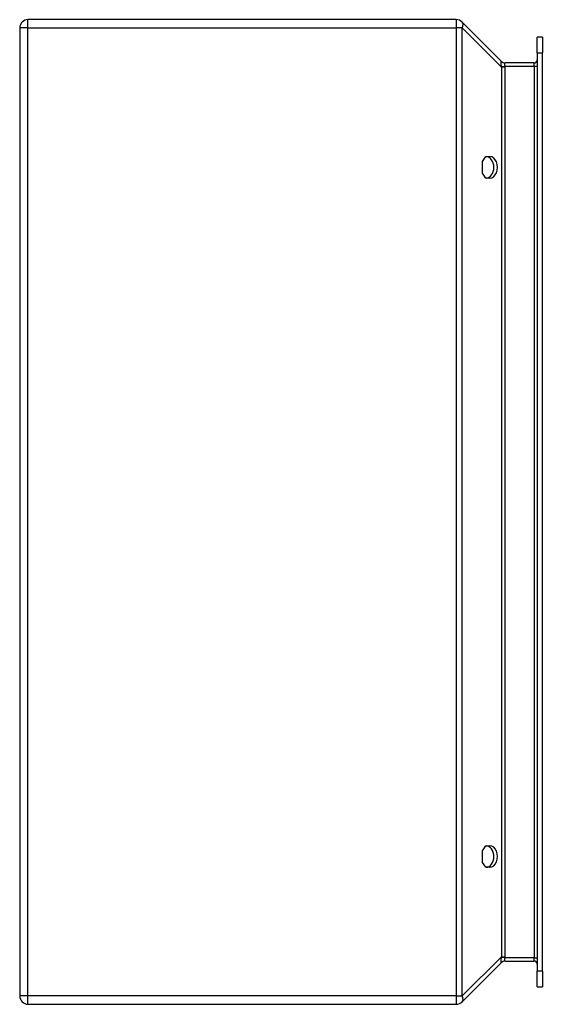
# Model space of a CAD drawing. Header units: inches. Extents: x 11.8 to 17.1, y 2.6 to 12.6.
import ezdxf

# ---------------------------------------------------------------- set-up
doc = ezdxf.new("R2010")
doc.units = ezdxf.units.IN
doc.header["$MEASUREMENT"] = 0
doc.layers.add('Visible Edges(ANSI)', color=7, linetype='Continuous', lineweight=25)
doc.layers.add('Visible Tangent Edges(ANSI)', color=7, linetype='Continuous', lineweight=25)

msp = doc.modelspace()

# ---------------------------------------------------------------- linework, layer by layer
at = {"layer": 'Visible Edges(ANSI)'}
for p, q in [((16.217, 12.612), (11.864, 12.612)), ((11.78, 12.528), (11.78, 2.696)), ((16.676, 12.187), (16.276, 12.587)), ((17.039, 12.276), (17.039, 12.434)), ((17.092, 12.434), (17.039, 12.434)), ((17.092, 12.434), (17.092, 12.276)), ((17.039, 12.276), (17.039, 2.947)), ((17.092, 2.947), (17.092, 12.276)), ((17.008, 12.172), (16.713, 12.172)), ((16.482, 11.171), (16.517, 11.221)), ((16.517, 11.221), (16.559, 11.221)), ((16.482, 11.053), (16.482, 11.171)), ((16.517, 11.003), (16.482, 11.053)), ((16.559, 11.003), (16.517, 11.003)), ((16.482, 4.171), (16.517, 4.221)), ((16.517, 4.221), (16.559, 4.221)), ((16.482, 4.053), (16.482, 4.171)), ((16.517, 4.003), (16.482, 4.053)), ((16.559, 4.003), (16.517, 4.003)), ((16.276, 2.636), (16.676, 3.036)), ((16.713, 3.051), (17.008, 3.051)), ((17.039, 2.79), (17.039, 2.947)), ((17.092, 2.947), (17.092, 2.79)), ((17.039, 2.79), (17.092, 2.79)), ((11.864, 2.612), (16.217, 2.612))]:
    msp.add_line(p, q, dxfattribs=at)
for centre, radius, start, end in [((11.864, 12.528), 0.084, 90, 180), ((16.217, 12.528), 0.084, 45, 90), ((17.008, 12.203), 0.031, 270, 0), ((16.713, 12.225), 0.053, 225, 270), ((16.713, 2.998), 0.053, 90, 135), ((17.008, 3.02), 0.031, 0, 90), ((11.864, 2.696), 0.084, 180, 270), ((16.217, 2.696), 0.084, 270, 315)]:
    msp.add_arc(centre, radius, start, end, dxfattribs=at)
for centre, major_axis, start_param, end_param in [((16.522, 11.112), (0, -0.109), 0, 3.14159), ((16.559, 11.112), (0, 0.109), 3.14159, 6.28319), ((16.522, 4.112), (0, -0.109), 0, 3.14159), ((16.559, 4.112), (0, 0.109), 3.14159, 6.28319)]:
    msp.add_ellipse(centre, major_axis=major_axis, ratio=0.70711, start_param=start_param, end_param=end_param, dxfattribs=at)
at = {"layer": 'Visible Tangent Edges(ANSI)'}
for p, q in [((11.864, 12.528), (11.864, 12.612)), ((16.217, 12.612), (16.217, 12.528)), ((11.864, 12.528), (11.78, 12.528)), ((11.864, 12.528), (16.217, 12.528)), ((11.864, 2.696), (11.864, 12.528)), ((16.276, 12.528), (16.217, 12.528)), ((16.217, 12.528), (16.217, 2.696)), ((16.276, 12.528), (16.676, 12.128)), ((16.276, 2.696), (16.276, 12.528)), ((17.039, 12.276), (17.092, 12.276)), ((16.674, 12.137), (16.713, 12.141)), ((16.713, 12.128), (16.676, 12.128)), ((16.676, 12.128), (16.676, 3.095)), ((16.713, 12.141), (17.008, 12.141)), ((16.713, 3.095), (16.713, 12.128)), ((17.008, 12.141), (17.008, 12.172)), ((17.008, 12.141), (17.039, 12.141)), ((17.008, 12.141), (17.008, 3.082)), ((16.676, 3.095), (16.276, 2.696)), ((16.713, 3.082), (16.674, 3.086)), ((16.676, 3.095), (16.713, 3.095)), ((17.008, 3.082), (16.713, 3.082)), ((17.008, 3.082), (17.039, 3.082)), ((17.008, 3.051), (17.008, 3.082)), ((17.092, 2.947), (17.039, 2.947)), ((11.864, 2.696), (11.78, 2.696)), ((11.864, 2.612), (11.864, 2.696)), ((16.217, 2.696), (11.864, 2.696)), ((16.217, 2.696), (16.217, 2.612)), ((16.217, 2.696), (16.276, 2.696))]:
    msp.add_line(p, q, dxfattribs=at)
at = {"layer": 'Visible Tangent Edges(ANSI)', "flags": 128}
for points in [[(16.674, 12.189), (16.673, 12.189), (16.672, 12.19), (16.671, 12.19), (16.671, 12.19), (16.67, 12.189), (16.67, 12.188), (16.67, 12.187), (16.669, 12.186), (16.669, 12.185), (16.669, 12.183), (16.669, 12.181), (16.669, 12.178), (16.669, 12.176), (16.669, 12.173), (16.669, 12.17), (16.669, 12.167), (16.67, 12.164), (16.67, 12.161), (16.67, 12.157), (16.671, 12.153), (16.671, 12.149), (16.672, 12.145), (16.673, 12.141), (16.674, 12.137)], [(16.676, 12.187), (16.676, 12.187), (16.676, 12.187), (16.676, 12.187), (16.676, 12.187), (16.676, 12.187), (16.676, 12.188), (16.675, 12.188), (16.675, 12.188), (16.675, 12.188), (16.675, 12.188), (16.675, 12.188), (16.675, 12.188), (16.675, 12.188), (16.675, 12.188), (16.675, 12.188), (16.675, 12.188), (16.675, 12.188), (16.675, 12.188), (16.674, 12.189), (16.674, 12.189), (16.674, 12.189), (16.674, 12.189), (16.674, 12.189), (16.674, 12.189)], [(16.674, 12.137), (16.674, 12.137), (16.674, 12.137), (16.674, 12.136), (16.674, 12.136), (16.674, 12.135), (16.675, 12.135), (16.675, 12.135), (16.675, 12.134), (16.675, 12.134), (16.675, 12.133), (16.675, 12.133), (16.675, 12.133), (16.675, 12.132), (16.675, 12.132), (16.675, 12.131), (16.675, 12.131), (16.675, 12.131), (16.676, 12.13), (16.676, 12.13), (16.676, 12.129), (16.676, 12.129), (16.676, 12.129), (16.676, 12.128), (16.676, 12.128)], [(16.713, 12.141), (16.713, 12.143), (16.712, 12.145), (16.712, 12.147), (16.712, 12.149), (16.712, 12.151), (16.712, 12.152), (16.712, 12.154), (16.712, 12.156), (16.712, 12.158), (16.712, 12.159), (16.712, 12.161), (16.712, 12.163), (16.712, 12.164), (16.712, 12.165), (16.712, 12.166), (16.712, 12.167), (16.712, 12.168), (16.712, 12.169), (16.712, 12.17), (16.712, 12.171), (16.712, 12.171), (16.712, 12.171), (16.713, 12.172), (16.713, 12.172)], [(16.713, 12.128), (16.713, 12.128), (16.713, 12.129), (16.713, 12.129), (16.713, 12.13), (16.713, 12.13), (16.713, 12.131), (16.713, 12.132), (16.713, 12.132), (16.713, 12.133), (16.713, 12.133), (16.713, 12.134), (16.713, 12.134), (16.713, 12.135), (16.713, 12.135), (16.713, 12.136), (16.713, 12.136), (16.713, 12.137), (16.713, 12.137), (16.713, 12.138), (16.713, 12.138), (16.713, 12.139), (16.713, 12.14), (16.713, 12.14), (16.713, 12.141)], [(16.674, 3.086), (16.673, 3.082), (16.672, 3.078), (16.671, 3.074), (16.671, 3.07), (16.67, 3.066), (16.67, 3.063), (16.67, 3.059), (16.669, 3.056), (16.669, 3.053), (16.669, 3.05), (16.669, 3.047), (16.669, 3.045), (16.669, 3.042), (16.669, 3.04), (16.669, 3.039), (16.669, 3.037), (16.67, 3.036), (16.67, 3.035), (16.67, 3.034), (16.671, 3.033), (16.671, 3.033), (16.672, 3.033), (16.673, 3.034), (16.674, 3.034)], [(16.676, 3.095), (16.676, 3.095), (16.676, 3.095), (16.676, 3.094), (16.676, 3.094), (16.676, 3.093), (16.676, 3.093), (16.675, 3.093), (16.675, 3.092), (16.675, 3.092), (16.675, 3.091), (16.675, 3.091), (16.675, 3.091), (16.675, 3.09), (16.675, 3.09), (16.675, 3.089), (16.675, 3.089), (16.675, 3.089), (16.675, 3.088), (16.674, 3.088), (16.674, 3.087), (16.674, 3.087), (16.674, 3.087), (16.674, 3.086), (16.674, 3.086)], [(16.674, 3.034), (16.674, 3.034), (16.674, 3.034), (16.674, 3.034), (16.674, 3.035), (16.674, 3.035), (16.675, 3.035), (16.675, 3.035), (16.675, 3.035), (16.675, 3.035), (16.675, 3.035), (16.675, 3.035), (16.675, 3.035), (16.675, 3.035), (16.675, 3.035), (16.675, 3.035), (16.675, 3.035), (16.675, 3.035), (16.676, 3.036), (16.676, 3.036), (16.676, 3.036), (16.676, 3.036), (16.676, 3.036), (16.676, 3.036), (16.676, 3.036)], [(16.713, 3.051), (16.713, 3.052), (16.712, 3.052), (16.712, 3.052), (16.712, 3.053), (16.712, 3.053), (16.712, 3.054), (16.712, 3.055), (16.712, 3.056), (16.712, 3.057), (16.712, 3.058), (16.712, 3.059), (16.712, 3.061), (16.712, 3.062), (16.712, 3.064), (16.712, 3.065), (16.712, 3.067), (16.712, 3.069), (16.712, 3.071), (16.712, 3.073), (16.712, 3.074), (16.712, 3.076), (16.712, 3.078), (16.713, 3.08), (16.713, 3.082)], [(16.713, 3.082), (16.713, 3.083), (16.713, 3.084), (16.713, 3.084), (16.713, 3.085), (16.713, 3.085), (16.713, 3.086), (16.713, 3.086), (16.713, 3.087), (16.713, 3.087), (16.713, 3.088), (16.713, 3.088), (16.713, 3.089), (16.713, 3.089), (16.713, 3.09), (16.713, 3.091), (16.713, 3.091), (16.713, 3.092), (16.713, 3.092), (16.713, 3.093), (16.713, 3.093), (16.713, 3.094), (16.713, 3.094), (16.713, 3.095), (16.713, 3.095)]]:
    msp.add_lwpolyline(points, dxfattribs=at)
at = {"layer": 'Visible Tangent Edges(ANSI)'}
for centre, major_axis, ratio, start_param, end_param in [((16.217, 12.528), (0.0594, 0.0594), 0.57735, 5.23599, 6.28319), ((16.713, 12.225), (0, -0.053), 0.99655, 5.45261, 6.28319), ((16.713, 2.998), (0, 0.053), 0.99655, 0, 0.83057), ((16.217, 2.696), (0.0594, -0.0594), 0.57735, 0, 1.0472)]:
    msp.add_ellipse(centre, major_axis=major_axis, ratio=ratio, start_param=start_param, end_param=end_param, dxfattribs=at)

doc.saveas('drawing.dxf')
